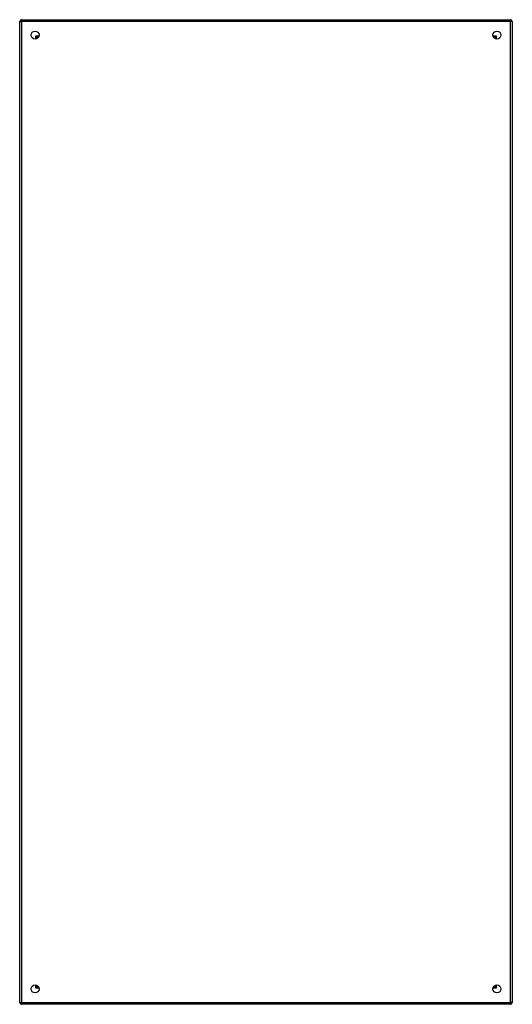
# Model space of a CAD drawing. Header units: inches. Extents: x 60.2 to 84.2, y 14.1 to 62.1.
import ezdxf

# ---------------------------------------------------------------- set-up
doc = ezdxf.new("R2010")
doc.units = ezdxf.units.IN
doc.header["$MEASUREMENT"] = 0
doc.layers.add('Visible Edges(ANSI)', color=7, linetype='Continuous', lineweight=25)
doc.layers.add('Visible Tangent Edges(ANSI)', color=7, linetype='Continuous', lineweight=25)

msp = doc.modelspace()

# ---------------------------------------------------------------- linework, layer by layer
at = {"layer": 'Visible Edges(ANSI)'}
for p, q in [((60.178, 14.142), (60.178, 61.974)), ((60.262, 62.058), (84.094, 62.058)), ((84.178, 61.974), (84.178, 14.142)), ((61.045, 61.161), (61.045, 61.151)), ((61.085, 61.192), (61.076, 61.192)), ((83.281, 61.192), (83.272, 61.192)), ((83.312, 61.161), (83.312, 61.151)), ((61.045, 14.964), (61.045, 14.955)), ((61.076, 14.924), (61.085, 14.924)), ((83.272, 14.924), (83.281, 14.924)), ((83.312, 14.964), (83.312, 14.955)), ((84.094, 14.058), (60.262, 14.058))]:
    msp.add_line(p, q, dxfattribs=at)
for centre in [(60.928, 61.308), (83.428, 61.308), (60.928, 14.808), (83.428, 14.808)]:
    msp.add_circle(centre, 0.195, dxfattribs=at)
for centre, radius, start, end in [((60.262, 61.974), 0.084, 90, 180), ((84.094, 61.974), 0.084, 0, 90), ((61.076, 61.161), 0.031, 90, 180), ((83.281, 61.161), 0.031, 0, 90), ((61.076, 14.955), 0.031, 180, 270), ((83.281, 14.955), 0.031, 270, 0), ((60.262, 14.142), 0.084, 180, 270), ((84.094, 14.142), 0.084, 270, 0)]:
    msp.add_arc(centre, radius, start, end, dxfattribs=at)
at = {"layer": 'Visible Tangent Edges(ANSI)'}
for p, q in [((60.178, 61.974), (60.262, 61.974)), ((60.262, 62.058), (60.262, 61.974)), ((84.094, 61.974), (60.262, 61.974)), ((60.262, 61.974), (60.262, 14.142)), ((84.094, 62.058), (84.094, 61.974)), ((84.178, 61.974), (84.094, 61.974)), ((84.094, 14.142), (84.094, 61.974)), ((60.961, 61.276), (61.076, 61.192)), ((61.045, 61.161), (60.961, 61.276)), ((60.961, 61.276), (61.121, 61.276)), ((60.961, 61.115), (60.961, 61.276)), ((83.236, 61.276), (83.396, 61.276)), ((83.281, 61.192), (83.396, 61.276)), ((83.396, 61.276), (83.312, 61.161)), ((83.396, 61.276), (83.396, 61.115)), ((60.961, 14.84), (60.961, 15)), ((60.961, 14.84), (61.045, 14.955)), ((61.076, 14.924), (60.961, 14.84)), ((83.396, 14.84), (83.281, 14.924)), ((83.312, 14.955), (83.396, 14.84)), ((83.396, 15), (83.396, 14.84)), ((61.121, 14.84), (60.961, 14.84)), ((83.396, 14.84), (83.236, 14.84)), ((60.178, 14.142), (60.262, 14.142)), ((60.262, 14.058), (60.262, 14.142)), ((60.262, 14.142), (84.094, 14.142)), ((84.178, 14.142), (84.094, 14.142)), ((84.094, 14.058), (84.094, 14.142))]:
    msp.add_line(p, q, dxfattribs=at)

doc.saveas('drawing.dxf')
